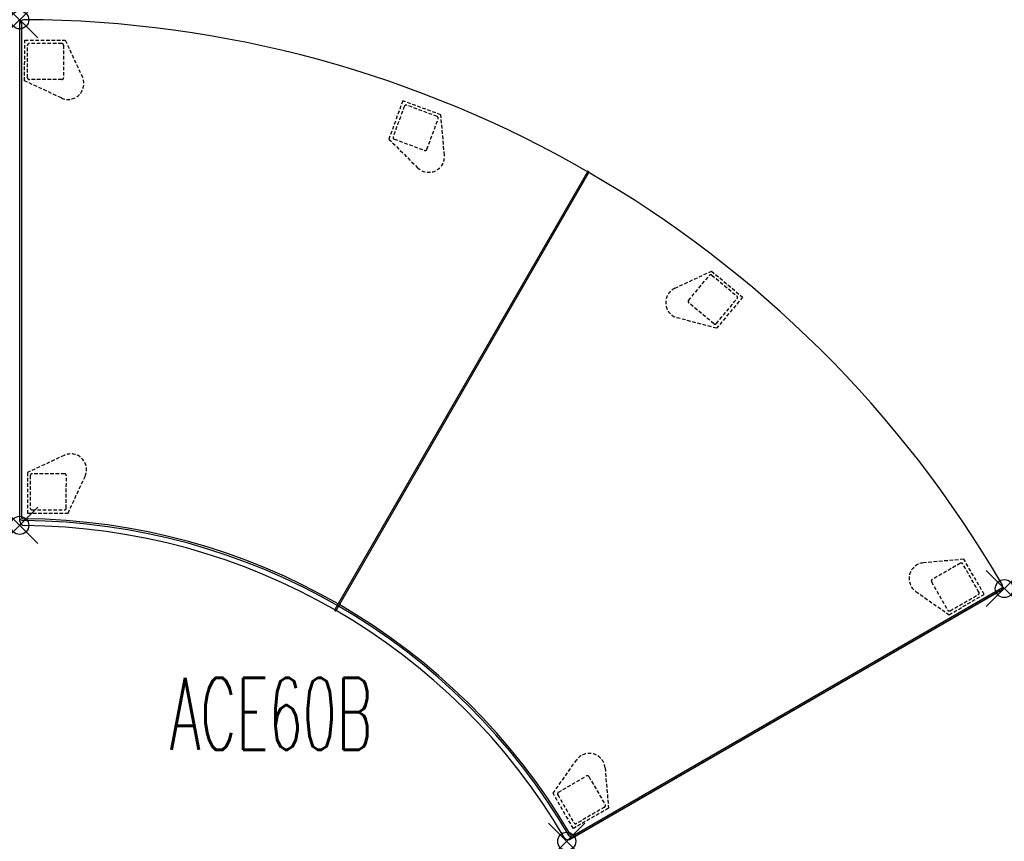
# Model space of a CAD drawing. Header units: inches. Extents: x 0 to 54.6, y -45.5 to 0.
import ezdxf
from ezdxf.enums import TextEntityAlignment as Align

# ---------------------------------------------------------------- set-up
doc = ezdxf.new("R2010")
doc.units = ezdxf.units.IN
doc.header["$LTSCALE"] = 0.03937
doc.header["$MEASUREMENT"] = 0
doc.header["$PDMODE"] = 35
doc.header["$PDSIZE"] = 1
doc.linetypes.add('DASHED', pattern=[0.75, 0.5, -0.25])
doc.layers.add('A-FURN-P-SEAT', color=2, linetype='Continuous')
doc.layers.add('A-FURN-P-SEAT-TN', color=2, linetype='Continuous')
doc.styles.add('0', font='TXT.shx')

msp = doc.modelspace()

# ---------------------------------------------------------------- linework, layer by layer
at = {"layer": 'A-FURN-P-SEAT'}
for p, q in [((0, -27.638), (0, -0.099)), ((0, -27.761), (0, -0.243)), ((0.1, -0.095), (0.1, -27.594)), ((31.459, -8.412), (17.455, -32.668)), ((17.543, -32.714), (31.543, -8.465)), ((54.333, -31.631), (30.518, -45.38)), ((30.613, -45.21), (54.428, -31.461)), ((54.474, -31.549), (30.624, -45.319))]:
    msp.add_line(p, q, dxfattribs=at)
at = {"layer": 'A-FURN-P-SEAT', "linetype": 'DASHED', "ltscale": 10}
for p, q in [((0.274, -3.376), (0.278, -1.127)), ((0.278, -1.127), (2.527, -1.131)), ((0.435, -3.212), (0.43, -1.414)), ((2.429, -1.409), (2.434, -3.208)), ((2.527, -1.131), (3.472, -3.168)), ((2.308, -4.328), (0.274, -3.376)), ((2.334, -3.308), (0.535, -3.313)), ((21.227, -4.489), (20.457, -6.602)), ((23.339, -5.259), (21.227, -4.489)), ((23.131, -5.354), (21.444, -4.73)), ((23.534, -7.497), (23.339, -5.259)), ((22.567, -7.17), (23.19, -5.482)), ((20.457, -6.602), (22.045, -8.191)), ((20.751, -6.605), (22.439, -7.229)), ((36.3, -14.867), (38.336, -13.917)), ((37.067, -15.542), (38.217, -14.158)), ((38.336, -13.917), (40.059, -15.362)), ((38.358, -14.145), (39.741, -15.294)), ((38.464, -16.832), (37.08, -15.682)), ((40.059, -15.362), (38.614, -17.085)), ((38.614, -17.085), (36.444, -16.504)), ((2.461, -24.125), (0.427, -25.078)), ((0.427, -25.078), (0.43, -27.326)), ((0.587, -25.241), (0.582, -27.039)), ((2.487, -25.146), (0.687, -25.141)), ((2.581, -27.045), (2.586, -25.245)), ((2.679, -27.322), (3.625, -25.285)), ((0.43, -27.326), (2.679, -27.322)), ((52.317, -29.877), (50.08, -30.077)), ((53.444, -31.823), (52.317, -29.877)), ((52.125, -30.101), (50.565, -30.997)), ((50.528, -31.132), (51.423, -32.693)), ((49.657, -31.665), (51.499, -32.95)), ((51.499, -32.95), (53.444, -31.823)), ((51.56, -32.73), (53.12, -31.835)), ((29.558, -42.841), (30.85, -41.003)), ((32.436, -41.431), (32.628, -43.669)), ((29.848, -42.787), (31.404, -41.883)), ((31.539, -41.919), (32.443, -43.475)), ((30.679, -44.79), (29.558, -42.841)), ((32.407, -43.612), (30.852, -44.515)), ((32.628, -43.669), (30.679, -44.79))]:
    msp.add_line(p, q, dxfattribs=at)
at = {"layer": 'A-FURN-P-SEAT'}
for centre, radius, start, end in [((0.25, -0.243), 0.25, 89.7766, 179.9951), ((0, -63), 63.008, 30.22837, 89.77163), ((0.05, -0.095), 0.05, 359.9626, 184.9181), ((31.5, -8.44), 0.05, 330, 144.8101), ((0.242, -27.393), 0.345, 225.2781, 271.5616), ((0.25, -27.761), 0.25, 180.0134, 269.5868), ((0.24, -27.39), 0.247, 235.4851, 262.8387), ((0.249, -27.386), 0.252, 260.9141, 270.6595), ((0.007, -62.988), 35.35, 30.397, 89.603), ((0.003, -63.002), 35.265, 30.3224, 89.596), ((-0.004, -63.007), 34.997, 30.4131, 89.5868), ((54.224, -31.405), 0.251, 295.8679, 30.1623), ((54.453, -31.504), 0.05, 295.1615, 120), ((17.5, -32.689), 0.05, 155.1618, 330.0285), ((30.706, -45.003), 0.326, 216.6231, 255.5725), ((30.718, -44.977), 0.252, 209.3405, 219.0859), ((30.72, -44.986), 0.248, 217.2599, 244.4488), ((30.393, -45.164), 0.25, 210.4131, 300)]:
    msp.add_arc(centre, radius, start, end, dxfattribs=at)
at = {"layer": 'A-FURN-P-SEAT', "linetype": 'DASHED', "ltscale": 10}
for centre, radius, start, end in [((0.53, -1.414), 0.1, 90.441, 179.9032), ((1.937, -184.182), 182.874, 89.8776, 90.44103), ((2.328, -1.409), 0.1, 0.2752, 90.3532), ((0.535, -3.212), 0.1, 180.0246, 269.9746), ((2.679, -3.537), 0.874, 244.9055, 24.9021), ((2.334, -3.208), 0.0993, 270.1291, 0.1592), ((192.543, -69.008), 182.874, 159.44164, 160.00507), ((21.41, -4.825), 0.1, 69.9795, 159.4416), ((23.096, -5.448), 0.1, 339.908, 69.8581), ((20.786, -6.511), 0.1, 159.5294, 249.6075), ((22.663, -7.573), 0.874, 224.9805, 4.9772), ((22.474, -7.136), 0.0993, 249.7234, 339.7536), ((38.294, -14.222), 0.1, 50.1419, 140.0919), ((36.67, -15.659), 0.874, 115.0228, 255.0195), ((37.143, -15.605), 0.0993, 140.2464, 230.2765), ((-101.474, 100.743), 182.874, 319.9949, 320.55833), ((39.676, -15.371), 0.1, 320.5583, 50.0205), ((38.528, -16.754), 0.1, 230.3925, 320.4705), ((2.832, -24.917), 0.874, 335.0979, 115.0945), ((0.687, -25.241), 0.1, 90.0254, 179.9754), ((2.486, -25.245), 0.0993, 359.8408, 89.8709), ((0.683, -27.039), 0.1, 180.0968, 269.559), ((2.089, 155.729), 182.874, 269.55897, 270.1224), ((2.481, -27.044), 0.1, 269.6468, 359.7248), ((50.157, -30.948), 0.874, 95.0978, 235.0945), ((52.175, -30.188), 0.1, 29.6467, 119.7248), ((-105.916, -121.913), 182.874, 29.55894, 30.12237), ((50.614, -31.083), 0.0993, 119.8407, 209.8709), ((53.07, -31.748), 0.1, 300.0968, 29.5589), ((51.51, -32.643), 0.1, 210.0253, 299.9754), ((31.565, -41.506), 0.874, 4.9055, 144.9021), ((31.454, -41.969), 0.0993, 30.1291, 120.1592), ((29.898, -42.874), 0.1, 120.2752, 210.3532), ((188.38, 48.174), 182.874, 209.87757, 210.441), ((32.357, -43.525), 0.1, 300.0245, 29.9746), ((30.802, -44.428), 0.1, 210.441, 299.9032)]:
    msp.add_arc(centre, radius, start, end, dxfattribs=at)
at = {"layer": 'A-FURN-P-SEAT'}
for p in [(0, 0), (0, -28), (54.56, -31.5), (30.311, -45.5)]:
    msp.add_point(p, dxfattribs=at)

# ---------------------------------------------------------------- texts
at = {"layer": 'A-FURN-P-SEAT-TN', "style": '0', "width": 0.55}
msp.add_text('ACE60B', height=4, dxfattribs=at).set_placement((13.933, -41.643), align=Align.BOTTOM_CENTER)

doc.saveas('drawing.dxf')
